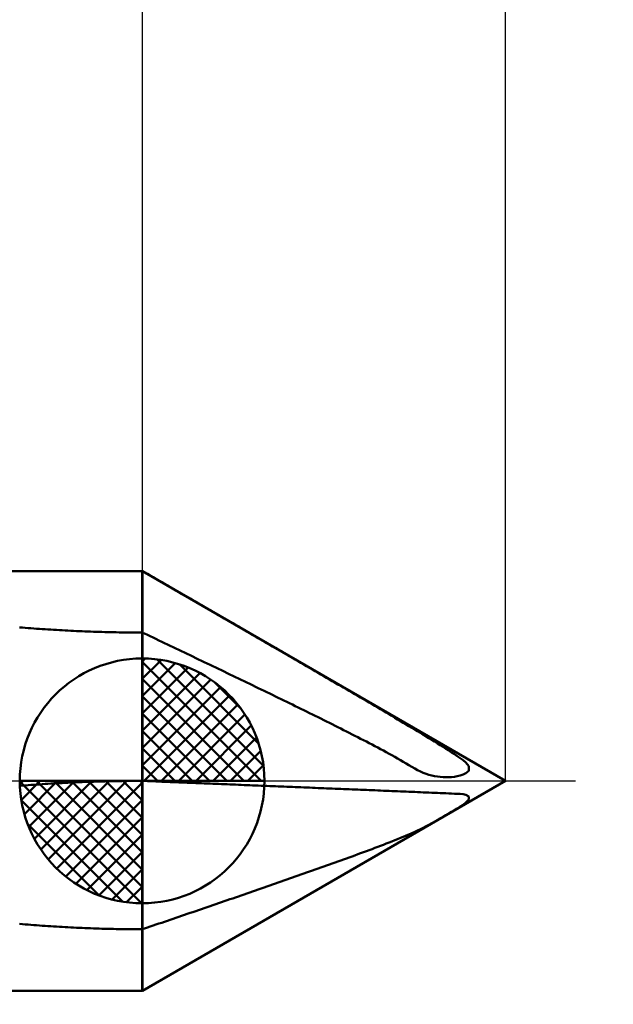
# Model space of a CAD drawing. Header units: millimetres. Extents: x -27 to 81, y -88 to 50.
# Tile 5 of 8: x 50.05 to 58.54, y -3.19 to 10.88. Entities that reach past the tile are written whole.
import ezdxf

# ---------------------------------------------------------------- set-up
doc = ezdxf.new("R2010")
doc.units = ezdxf.units.MM
doc.linetypes.add('LONGDASHDASH', pattern=[7, 4, -1, 1, -1])
for name, color, linetype, lineweight in [('1', 4, 'CONTINUOUS', 50), ('2', 7, 'CONTINUOUS', 25), ('4', 2, 'LONGDASHDASH', 25), ('CUT', 1, 'CONTINUOUS', 25), ('SK1', 4, 'CONTINUOUS', 50), ('SK2', 7, 'CONTINUOUS', 25), ('SK4', 2, 'LONGDASHDASH', 25)]:
    doc.layers.add(name, color=color, linetype=linetype, lineweight=lineweight)
doc.styles.add('Monospac821 BT', font='txt', dxfattribs={"height": 3.5})
doc.dimstyles.get("Standard").update_dxf_attribs({"dimtxt": 3.5, "dimasz": 3, "dimexe": 1, "dimexo": 0.5, "dimgap": 0.8, "dimtad": 1, "dimtoh": 1, "dimzin": 1, "dimdsep": 46, "dimtxsty": 'Monospac821 BT', "dimcen": 2.5, "dimadec": 1, "dimazin": 0, "dimtfac": 1, "dimtdec": 4, "dimtix": 1, "dimtmove": 1, "dimatfit": 3, "dimfxl": 1, "dimtolj": 1, "dimtzin": 1, "dimarcsym": 0})

# ---------------------------------------------------------------- blocks, each defined once
blk = doc.blocks.new('*D507')
at = {"layer": 'SK2'}
for p, q in [((0, 2.5), (0, 45)), ((57, 0), (57, 45)), ((0, 43), (57, 43))]:
    blk.add_line(p, q, dxfattribs=at)
at = {"layer": 'SK2', "color": 0}
for p in [(57, 43), (0, 2.5), (57, 0)]:
    blk.add_point(p, dxfattribs=at)
at = {"layer": 'SK2'}
for points in [[(0, 43), (2.478612, 43.326315), (2.478612, 42.673685)], [(57, 43), (54.521388, 42.673685), (54.521388, 43.326315)]]:
    blk.add_solid(points, dxfattribs=at)
at = {"layer": 'SK2', "insert": (28.5, 43), "char_height": 2, "attachment_point": 8}
blk.add_mtext('57', dxfattribs=at)
blk = doc.blocks.new('*D523')
at = {"layer": '2'}
for p, q in [((58.822991, 1.052504), (75.229905, 10.525041)), ((58.822991, -1.052504), (75.229905, -10.525041))]:
    blk.add_line(p, q, dxfattribs=at)
blk.add_arc((57, 0), 19.050081, 330, 30, dxfattribs=at)
at = {"layer": '2', "color": 0}
for p in [(58.822991, 1.052504), (57, 0), (57, 0), (58.822991, -1.052504), (75.633791, -3.960735)]:
    blk.add_point(p, dxfattribs=at)
at = {"layer": '2'}
for points in [[(73.497854, 9.525041), (74.886433, 7.446135), (74.301058, 7.157581)], [(73.497854, -9.525041), (74.301058, -7.157581), (74.886433, -7.446135)]]:
    blk.add_solid(points, dxfattribs=at)
at = {"layer": '2', "insert": (76.048805, -0.220504), "char_height": 2, "attachment_point": 8, "rotation": 269.3367865}
blk.add_mtext('60%%d', dxfattribs=at)
blk = doc.blocks.new('*D533')
at = {"layer": '2'}
for p, q in [((51.8, 24), (51.8, -3)), ((57, 0), (57, 24)), ((51.8, 22), (57, 22))]:
    blk.add_line(p, q, dxfattribs=at)
at = {"layer": '2', "color": 0}
for p in [(57, 22), (57, 0), (51.8, -3)]:
    blk.add_point(p, dxfattribs=at)
at = {"layer": '2'}
for points in [[(51.8, 22), (54.278612, 22.326315), (54.278612, 21.673685)], [(57, 22), (54.521388, 21.673685), (54.521388, 22.326315)]]:
    blk.add_solid(points, dxfattribs=at)
at = {"layer": '2', "insert": (54.4, 22), "char_height": 2, "attachment_point": 8}
blk.add_mtext('5.2', dxfattribs=at)

msp = doc.modelspace()

# ---------------------------------------------------------------- linework, layer by layer
at = {"layer": '1'}
for p, q in [((51.803848, 3), (51.8, 3)), ((51.8, 3), (51.8, -3)), ((51.8, 3), (51.8, -3)), ((51.8, -3), (51.8, 3)), ((51.835333, 2.981821), (51.8, 2.997616)), ((57, 0), (51.803848, 3)), ((51.803848, 3), (51.803848, -3)), ((51.876, 2.958341), (51.835333, 2.981821)), ((51.916667, 2.93486), (51.876, 2.958341)), ((51.957333, 2.911378), (51.916667, 2.93486)), ((51.998, 2.887895), (51.957333, 2.911378)), ((52.038667, 2.864411), (51.998, 2.887895)), ((52.079333, 2.840926), (52.038667, 2.864411)), ((52.12, 2.81744), (52.079333, 2.840926)), ((52.160667, 2.793953), (52.12, 2.81744)), ((52.201333, 2.770465), (52.160667, 2.793953)), ((52.242, 2.746976), (52.201333, 2.770465)), ((52.282667, 2.723485), (52.242, 2.746976)), ((52.323333, 2.699993), (52.282667, 2.723485)), ((52.364, 2.6765), (52.323333, 2.699993)), ((52.404667, 2.653006), (52.364, 2.6765)), ((52.445333, 2.62951), (52.404667, 2.653006)), ((52.486, 2.606013), (52.445333, 2.62951)), ((52.526667, 2.582515), (52.486, 2.606013)), ((52.567333, 2.559016), (52.526667, 2.582515)), ((52.608, 2.535514), (52.567333, 2.559016)), ((52.648667, 2.512012), (52.608, 2.535514)), ((52.689333, 2.488508), (52.648667, 2.512012)), ((52.73, 2.465002), (52.689333, 2.488508)), ((52.770667, 2.441494), (52.73, 2.465002)), ((52.811333, 2.417985), (52.770667, 2.441494)), ((52.852, 2.394475), (52.811333, 2.417985)), ((52.892667, 2.370962), (52.852, 2.394475)), ((52.933333, 2.347448), (52.892667, 2.370962)), ((52.974, 2.323931), (52.933333, 2.347448)), ((53.014667, 2.300413), (52.974, 2.323931)), ((53.055333, 2.276893), (53.014667, 2.300413)), ((53.096, 2.253371), (53.055333, 2.276893)), ((53.136667, 2.229846), (53.096, 2.253371)), ((51.8, 2.119356), (51.835333, 2.106336)), ((53.177333, 2.20632), (53.136667, 2.229846)), ((53.218, 2.182791), (53.177333, 2.20632)), ((53.258667, 2.15926), (53.218, 2.182791)), ((53.299333, 2.135726), (53.258667, 2.15926)), ((53.34, 2.11219), (53.299333, 2.135726)), ((53.380667, 2.088651), (53.34, 2.11219)), ((51.835333, 2.106336), (51.876, 2.086979)), ((51.876, 2.086979), (51.916667, 2.067617)), ((51.916667, 2.067617), (51.957333, 2.048251)), ((51.957333, 2.048251), (51.998, 2.02888)), ((51.998, 2.02888), (52.038667, 2.009505)), ((52.038667, 2.009505), (52.079333, 1.990124)), ((52.079333, 1.990124), (52.12, 1.970739)), ((53.421333, 2.06511), (53.380667, 2.088651)), ((53.462, 2.041565), (53.421333, 2.06511)), ((53.502667, 2.018018), (53.462, 2.041565)), ((53.543333, 1.994468), (53.502667, 2.018018)), ((53.584, 1.970915), (53.543333, 1.994468)), ((52.12, 1.970739), (52.160667, 1.951349)), ((52.160667, 1.951349), (52.201333, 1.931954)), ((52.201333, 1.931954), (52.242, 1.912553)), ((52.242, 1.912553), (52.282667, 1.893147)), ((52.282667, 1.893147), (52.323333, 1.873735)), ((52.323333, 1.873735), (52.364, 1.854318)), ((52.364, 1.854318), (52.404667, 1.834895)), ((52.404667, 1.834895), (52.445333, 1.815465)), ((53.624667, 1.947359), (53.584, 1.970915)), ((53.665333, 1.923799), (53.624667, 1.947359)), ((53.706, 1.900236), (53.665333, 1.923799)), ((53.746667, 1.87667), (53.706, 1.900236)), ((53.787333, 1.853099), (53.746667, 1.87667)), ((53.828, 1.829525), (53.787333, 1.853099)), ((52.445333, 1.815465), (52.486, 1.79603)), ((52.486, 1.79603), (52.526667, 1.776587)), ((52.526667, 1.776587), (52.567333, 1.757139)), ((52.567333, 1.757139), (52.608, 1.737683)), ((52.608, 1.737683), (52.648667, 1.718221)), ((52.648667, 1.718221), (52.689333, 1.698751)), ((52.689333, 1.698751), (52.73, 1.679274)), ((53.868667, 1.805947), (53.828, 1.829525)), ((53.909333, 1.782365), (53.868667, 1.805947)), ((53.95, 1.758778), (53.909333, 1.782365)), ((53.990667, 1.735187), (53.95, 1.758778)), ((54.031333, 1.711591), (53.990667, 1.735187)), ((54.072, 1.68799), (54.031333, 1.711591)), ((52.73, 1.679274), (52.770667, 1.659789)), ((52.770667, 1.659789), (52.811333, 1.640296)), ((52.811333, 1.640296), (52.852, 1.620796)), ((52.852, 1.620796), (52.892667, 1.601287)), ((52.892667, 1.601287), (52.933333, 1.581769)), ((52.933333, 1.581769), (52.974, 1.562242)), ((52.974, 1.562242), (53.014667, 1.542706)), ((54.112667, 1.664384), (54.072, 1.68799)), ((54.153333, 1.640773), (54.112667, 1.664384)), ((54.194, 1.617156), (54.153333, 1.640773)), ((54.234667, 1.593534), (54.194, 1.617156)), ((54.275333, 1.569905), (54.234667, 1.593534)), ((54.316, 1.54627), (54.275333, 1.569905)), ((53.014667, 1.542706), (53.055333, 1.523161)), ((53.055333, 1.523161), (53.096, 1.503606)), ((53.096, 1.503606), (53.136667, 1.484041)), ((53.136667, 1.484041), (53.177333, 1.464465)), ((53.177333, 1.464465), (53.218, 1.444879)), ((53.218, 1.444879), (53.258667, 1.425281)), ((53.258667, 1.425281), (53.299333, 1.405672)), ((54.356667, 1.522629), (54.316, 1.54627)), ((54.397333, 1.49898), (54.356667, 1.522629)), ((54.438, 1.475324), (54.397333, 1.49898)), ((54.478667, 1.45166), (54.438, 1.475324)), ((54.519333, 1.427989), (54.478667, 1.45166)), ((54.56, 1.404309), (54.519333, 1.427989)), ((53.299333, 1.405672), (53.34, 1.38605)), ((53.34, 1.38605), (53.380667, 1.366417)), ((53.380667, 1.366417), (53.421333, 1.34677)), ((53.421333, 1.34677), (53.462, 1.32711)), ((53.462, 1.32711), (53.502667, 1.307437)), ((53.502667, 1.307437), (53.543333, 1.287749)), ((53.543333, 1.287749), (53.584, 1.268046)), ((53.584, 1.268046), (53.624667, 1.248328)), ((54.600667, 1.38062), (54.56, 1.404309)), ((54.641333, 1.356921), (54.600667, 1.38062)), ((54.682, 1.333213), (54.641333, 1.356921)), ((54.722667, 1.309494), (54.682, 1.333213)), ((54.763333, 1.285764), (54.722667, 1.309494)), ((54.804, 1.262023), (54.763333, 1.285764)), ((53.624667, 1.248328), (53.665333, 1.228593)), ((53.665333, 1.228593), (53.706, 1.208842)), ((53.706, 1.208842), (53.746667, 1.189074)), ((53.746667, 1.189074), (53.787333, 1.169287)), ((53.787333, 1.169287), (53.828, 1.149482)), ((53.828, 1.149482), (53.868667, 1.129657)), ((53.868667, 1.129657), (53.909333, 1.109812)), ((54.844667, 1.238269), (54.804, 1.262023)), ((54.885333, 1.214503), (54.844667, 1.238269)), ((54.926, 1.190722), (54.885333, 1.214503)), ((54.966667, 1.166927), (54.926, 1.190722)), ((55.007333, 1.143116), (54.966667, 1.166927)), ((55.048, 1.119288), (55.007333, 1.143116)), ((53.909333, 1.109812), (53.95, 1.089945)), ((53.95, 1.089945), (53.990667, 1.070056)), ((53.990667, 1.070056), (54.031333, 1.050144)), ((54.031333, 1.050144), (54.072, 1.030207)), ((54.072, 1.030207), (54.112667, 1.010245)), ((54.112667, 1.010245), (54.153333, 0.990257)), ((54.153333, 0.990257), (54.194, 0.97024)), ((55.088667, 1.095443), (55.048, 1.119288)), ((55.129333, 1.071579), (55.088667, 1.095443)), ((55.17, 1.047694), (55.129333, 1.071579)), ((55.210667, 1.023788), (55.17, 1.047694)), ((55.251333, 0.999858), (55.210667, 1.023788)), ((55.292, 0.975904), (55.251333, 0.999858)), ((54.194, 0.97024), (54.234667, 0.950194)), ((54.234667, 0.950194), (54.275333, 0.930118)), ((54.275333, 0.930118), (54.316, 0.910009)), ((54.316, 0.910009), (54.356667, 0.889866)), ((54.356667, 0.889866), (54.397333, 0.869688)), ((54.397333, 0.869688), (54.438, 0.849471)), ((54.438, 0.849471), (54.478667, 0.829216)), ((55.332667, 0.951922), (55.292, 0.975904)), ((55.373333, 0.927912), (55.332667, 0.951922)), ((55.414, 0.90387), (55.373333, 0.927912)), ((55.454667, 0.879794), (55.414, 0.90387)), ((55.495333, 0.855681), (55.454667, 0.879794)), ((55.536, 0.831528), (55.495333, 0.855681)), ((54.478667, 0.829216), (54.519333, 0.808918)), ((54.519333, 0.808918), (54.56, 0.788577)), ((54.56, 0.788577), (54.600667, 0.768188)), ((54.600667, 0.768188), (54.641333, 0.74775)), ((54.641333, 0.74775), (54.682, 0.727259)), ((54.682, 0.727259), (54.722667, 0.706713)), ((54.722667, 0.706713), (54.763333, 0.686107)), ((55.576667, 0.807331), (55.536, 0.831528)), ((55.617333, 0.783086), (55.576667, 0.807331)), ((55.658, 0.758788), (55.617333, 0.783086)), ((55.698667, 0.734433), (55.658, 0.758788)), ((55.739333, 0.710013), (55.698667, 0.734433)), ((55.78, 0.685522), (55.739333, 0.710013)), ((54.763333, 0.686107), (54.804, 0.665438)), ((54.804, 0.665438), (54.844667, 0.644702)), ((54.844667, 0.644702), (54.885333, 0.623893)), ((54.885333, 0.623893), (54.926, 0.603007)), ((54.926, 0.603007), (54.966667, 0.582039)), ((54.966667, 0.582039), (55.007333, 0.560982)), ((55.820667, 0.660951), (55.78, 0.685522)), ((55.861333, 0.636292), (55.820667, 0.660951)), ((55.902, 0.611533), (55.861333, 0.636292)), ((55.942667, 0.586662), (55.902, 0.611533)), ((55.983333, 0.561663), (55.942667, 0.586662)), ((55.007333, 0.560982), (55.048, 0.539829)), ((55.048, 0.539829), (55.088667, 0.518574)), ((55.088667, 0.518574), (55.129333, 0.497206)), ((55.129333, 0.497206), (55.17, 0.475718)), ((55.17, 0.475718), (55.210667, 0.454098)), ((55.210667, 0.454098), (55.251333, 0.432335)), ((55.251333, 0.432335), (55.292, 0.410415)), ((56.024, 0.536517), (55.983333, 0.561663)), ((56.064667, 0.511203), (56.024, 0.536517)), ((56.105333, 0.485693), (56.064667, 0.511203)), ((56.146, 0.459954), (56.105333, 0.485693)), ((56.186667, 0.433943), (56.146, 0.459954)), ((56.227333, 0.407606), (56.186667, 0.433943)), ((55.292, 0.410415), (55.332667, 0.388322)), ((55.332667, 0.388322), (55.373333, 0.366041)), ((55.373333, 0.366041), (55.414, 0.343549)), ((55.414, 0.343549), (55.454667, 0.320824)), ((55.454667, 0.320824), (55.495333, 0.297838)), ((55.495333, 0.297838), (55.536, 0.27456)), ((56.268, 0.380874), (56.227333, 0.407606)), ((56.308667, 0.353653), (56.268, 0.380874)), ((56.349333, 0.325758), (56.308667, 0.353653)), ((56.39, 0.295718), (56.349333, 0.325758)), ((56.430667, 0.260757), (56.39, 0.295718)), ((55.536, 0.27456), (55.576667, 0.250952)), ((55.576667, 0.250952), (55.617333, 0.226967)), ((55.617333, 0.226967), (55.658, 0.20255)), ((55.658, 0.20255), (55.698667, 0.177633)), ((55.698667, 0.177633), (55.739333, 0.154102)), ((55.739333, 0.154102), (55.78, 0.133653)), ((56.471333, 0.209597), (56.430667, 0.260757)), ((56.430667, 0.108917), (56.471333, 0.14549)), ((56.471333, 0.209597), (56.471333, 0.14549)), ((56.471333, 0.14549), (56.471333, 0.209597)), ((51.803848, -3), (57, 0)), ((55.78, 0.133653), (55.820667, 0.115914)), ((55.820667, 0.115914), (55.861333, 0.100667)), ((55.861333, 0.100667), (55.902, 0.087735)), ((55.902, 0.087735), (55.942667, 0.076949)), ((55.942667, 0.076949), (55.983333, 0.068149)), ((55.983333, 0.068149), (56.024, 0.061369)), ((56.024, 0.061369), (56.064667, 0.056435)), ((56.064667, 0.056435), (56.105333, 0.053315)), ((56.105333, 0.053315), (56.146, 0.052053)), ((56.146, 0.052053), (56.186667, 0.052662)), ((56.186667, 0.052662), (56.227333, 0.055158)), ((56.227333, 0.055158), (56.268, 0.059721)), ((56.268, 0.059721), (56.308667, 0.066608)), ((56.308667, 0.066608), (56.349333, 0.076245)), ((56.349333, 0.076245), (56.39, 0.08957)), ((56.39, 0.08957), (56.430667, 0.108917)), ((51.835333, -0.001271), (51.8, -0.000167)), ((51.876, -0.002913), (51.835333, -0.001271)), ((51.916667, -0.004555), (51.876, -0.002913)), ((51.957333, -0.006197), (51.916667, -0.004555)), ((51.998, -0.007839), (51.957333, -0.006197)), ((52.038667, -0.009481), (51.998, -0.007839)), ((52.079333, -0.011124), (52.038667, -0.009481)), ((52.12, -0.012766), (52.079333, -0.011124)), ((52.160667, -0.014408), (52.12, -0.012766)), ((52.201333, -0.016051), (52.160667, -0.014408)), ((52.242, -0.017693), (52.201333, -0.016051)), ((52.282667, -0.019336), (52.242, -0.017693)), ((52.323333, -0.020979), (52.282667, -0.019336)), ((52.364, -0.022621), (52.323333, -0.020979)), ((52.404667, -0.024264), (52.364, -0.022621)), ((52.445333, -0.025907), (52.404667, -0.024264)), ((52.486, -0.02755), (52.445333, -0.025907)), ((52.526667, -0.029193), (52.486, -0.02755)), ((52.567333, -0.030837), (52.526667, -0.029193)), ((52.608, -0.03248), (52.567333, -0.030837)), ((52.648667, -0.034123), (52.608, -0.03248)), ((52.689333, -0.035767), (52.648667, -0.034123)), ((52.73, -0.037411), (52.689333, -0.035767)), ((52.770667, -0.039055), (52.73, -0.037411)), ((52.811333, -0.040698), (52.770667, -0.039055)), ((52.852, -0.042342), (52.811333, -0.040698)), ((52.892667, -0.043987), (52.852, -0.042342)), ((52.933333, -0.045631), (52.892667, -0.043987)), ((52.974, -0.047275), (52.933333, -0.045631)), ((53.014667, -0.04892), (52.974, -0.047275)), ((53.055333, -0.050565), (53.014667, -0.04892)), ((53.096, -0.052209), (53.055333, -0.050565)), ((53.136667, -0.053854), (53.096, -0.052209)), ((53.177333, -0.0555), (53.136667, -0.053854)), ((53.218, -0.057145), (53.177333, -0.0555)), ((53.258667, -0.05879), (53.218, -0.057145)), ((53.299333, -0.060436), (53.258667, -0.05879)), ((53.34, -0.062082), (53.299333, -0.060436)), ((53.380667, -0.063728), (53.34, -0.062082)), ((53.421333, -0.065374), (53.380667, -0.063728)), ((53.462, -0.06702), (53.421333, -0.065374)), ((53.502667, -0.068667), (53.462, -0.06702)), ((53.543333, -0.070314), (53.502667, -0.068667)), ((53.584, -0.071961), (53.543333, -0.070314)), ((53.624667, -0.073608), (53.584, -0.071961)), ((53.665333, -0.075255), (53.624667, -0.073608)), ((53.706, -0.076903), (53.665333, -0.075255)), ((53.746667, -0.078551), (53.706, -0.076903)), ((53.787333, -0.080199), (53.746667, -0.078551)), ((53.828, -0.081848), (53.787333, -0.080199)), ((53.868667, -0.083496), (53.828, -0.081848)), ((53.909333, -0.085145), (53.868667, -0.083496)), ((53.95, -0.086795), (53.909333, -0.085145)), ((53.990667, -0.088444), (53.95, -0.086795)), ((54.031333, -0.090094), (53.990667, -0.088444)), ((54.072, -0.091745), (54.031333, -0.090094)), ((54.112667, -0.093395), (54.072, -0.091745)), ((54.153333, -0.095046), (54.112667, -0.093395)), ((54.194, -0.096698), (54.153333, -0.095046)), ((54.234667, -0.09835), (54.194, -0.096698)), ((54.275333, -0.100002), (54.234667, -0.09835)), ((54.316, -0.101655), (54.275333, -0.100002)), ((54.356667, -0.103308), (54.316, -0.101655)), ((54.397333, -0.104962), (54.356667, -0.103308)), ((54.438, -0.106616), (54.397333, -0.104962)), ((54.478667, -0.10827), (54.438, -0.106616)), ((54.519333, -0.109926), (54.478667, -0.10827)), ((54.56, -0.111582), (54.519333, -0.109926)), ((54.600667, -0.113238), (54.56, -0.111582)), ((54.641333, -0.114895), (54.600667, -0.113238)), ((54.682, -0.116553), (54.641333, -0.114895)), ((54.722667, -0.118212), (54.682, -0.116553)), ((54.763333, -0.119871), (54.722667, -0.118212)), ((54.804, -0.121531), (54.763333, -0.119871)), ((54.844667, -0.123192), (54.804, -0.121531)), ((54.885333, -0.124854), (54.844667, -0.123192)), ((54.926, -0.126517), (54.885333, -0.124854)), ((54.966667, -0.128181), (54.926, -0.126517)), ((55.007333, -0.129846), (54.966667, -0.128181)), ((55.048, -0.131512), (55.007333, -0.129846)), ((55.088667, -0.13318), (55.048, -0.131512)), ((55.129333, -0.134848), (55.088667, -0.13318)), ((55.17, -0.136519), (55.129333, -0.134848)), ((55.210667, -0.13819), (55.17, -0.136519)), ((55.251333, -0.139864), (55.210667, -0.13819)), ((55.292, -0.141539), (55.251333, -0.139864)), ((55.332667, -0.143216), (55.292, -0.141539)), ((55.373333, -0.144895), (55.332667, -0.143216)), ((55.414, -0.146576), (55.373333, -0.144895)), ((55.454667, -0.148259), (55.414, -0.146576)), ((55.495333, -0.149945), (55.454667, -0.148259)), ((55.536, -0.151634), (55.495333, -0.149945)), ((55.576667, -0.153326), (55.536, -0.151634)), ((55.617333, -0.155022), (55.576667, -0.153326)), ((55.658, -0.156721), (55.617333, -0.155022)), ((55.698667, -0.158424), (55.658, -0.156721)), ((55.739333, -0.160132), (55.698667, -0.158424)), ((55.78, -0.161844), (55.739333, -0.160132)), ((55.820667, -0.163562), (55.78, -0.161844)), ((55.861333, -0.165287), (55.820667, -0.163562)), ((55.902, -0.167018), (55.861333, -0.165287)), ((55.942667, -0.168757), (55.902, -0.167018)), ((55.983333, -0.170505), (55.942667, -0.168757)), ((56.024, -0.172264), (55.983333, -0.170505)), ((56.064667, -0.174034), (56.024, -0.172264)), ((56.105333, -0.175817), (56.064667, -0.174034)), ((56.146, -0.177617), (56.105333, -0.175817)), ((56.186667, -0.179436), (56.146, -0.177617)), ((56.227333, -0.181278), (56.186667, -0.179436)), ((56.268, -0.183147), (56.227333, -0.181278)), ((56.308667, -0.185051), (56.268, -0.183147)), ((56.349333, -0.187094), (56.308667, -0.185051)), ((56.39, -0.19127), (56.349333, -0.187094)), ((56.430667, -0.200132), (56.39, -0.19127)), ((56.471333, -0.221883), (56.430667, -0.200132)), ((56.430667, -0.310135), (56.471333, -0.26832)), ((56.471333, -0.221883), (56.471333, -0.26832)), ((56.471333, -0.26832), (56.471333, -0.221883)), ((56.227333, -0.442676), (56.268, -0.41838)), ((56.268, -0.41838), (56.308667, -0.393545)), ((56.308667, -0.393545), (56.349333, -0.367844)), ((56.349333, -0.367844), (56.39, -0.340603)), ((56.39, -0.340603), (56.430667, -0.310135)), ((55.983333, -0.583003), (56.024, -0.560142)), ((56.024, -0.560142), (56.064667, -0.537058)), ((56.064667, -0.537058), (56.105333, -0.513777)), ((56.105333, -0.513777), (56.146, -0.490302)), ((56.146, -0.490302), (56.186667, -0.466616)), ((56.186667, -0.466616), (56.227333, -0.442676)), ((55.739333, -0.711346), (55.78, -0.691571)), ((55.78, -0.691571), (55.820667, -0.670949)), ((55.820667, -0.670949), (55.861333, -0.649656)), ((55.861333, -0.649656), (55.902, -0.62783)), ((55.902, -0.62783), (55.942667, -0.605583)), ((55.942667, -0.605583), (55.983333, -0.583003)), ((55.414, -0.848787), (55.454667, -0.832521)), ((55.454667, -0.832521), (55.495333, -0.816068)), ((55.495333, -0.816068), (55.536, -0.799405)), ((55.536, -0.799405), (55.576667, -0.782506)), ((55.576667, -0.782506), (55.617333, -0.765338)), ((55.617333, -0.765338), (55.658, -0.74786)), ((55.658, -0.74786), (55.698667, -0.730025)), ((55.698667, -0.730025), (55.739333, -0.711346)), ((55.048, -0.989285), (55.088667, -0.97407)), ((55.088667, -0.97407), (55.129333, -0.958776)), ((55.129333, -0.958776), (55.17, -0.943394)), ((55.17, -0.943394), (55.210667, -0.927919)), ((55.210667, -0.927919), (55.251333, -0.91234)), ((55.251333, -0.91234), (55.292, -0.89665)), ((55.292, -0.89665), (55.332667, -0.880836)), ((55.332667, -0.880836), (55.373333, -0.864887)), ((55.373333, -0.864887), (55.414, -0.848787)), ((54.641333, -1.138115), (54.682, -1.123448)), ((54.682, -1.123448), (54.722667, -1.108741)), ((54.722667, -1.108741), (54.763333, -1.093991)), ((54.763333, -1.093991), (54.804, -1.079196)), ((54.804, -1.079196), (54.844667, -1.064353)), ((54.844667, -1.064353), (54.885333, -1.049458)), ((54.885333, -1.049458), (54.926, -1.034508)), ((54.926, -1.034508), (54.966667, -1.019499)), ((54.966667, -1.019499), (55.007333, -1.004426)), ((55.007333, -1.004426), (55.048, -0.989285)), ((54.275333, -1.268654), (54.316, -1.254261)), ((54.316, -1.254261), (54.356667, -1.239842)), ((54.356667, -1.239842), (54.397333, -1.225399)), ((54.397333, -1.225399), (54.438, -1.210928)), ((54.438, -1.210928), (54.478667, -1.196429)), ((54.478667, -1.196429), (54.519333, -1.1819)), ((54.519333, -1.1819), (54.56, -1.167339)), ((54.56, -1.167339), (54.600667, -1.152745)), ((54.600667, -1.152745), (54.641333, -1.138115)), ((53.868667, -1.411485), (53.909333, -1.39728)), ((53.909333, -1.39728), (53.95, -1.383059)), ((53.95, -1.383059), (53.990667, -1.368823)), ((53.990667, -1.368823), (54.031333, -1.35457)), ((54.031333, -1.35457), (54.072, -1.340299)), ((54.072, -1.340299), (54.112667, -1.32601)), ((54.112667, -1.32601), (54.153333, -1.311702)), ((54.153333, -1.311702), (54.194, -1.297374)), ((54.194, -1.297374), (54.234667, -1.283025)), ((54.234667, -1.283025), (54.275333, -1.268654)), ((53.462, -1.552823), (53.502667, -1.538741)), ((53.502667, -1.538741), (53.543333, -1.524648)), ((53.543333, -1.524648), (53.584, -1.510544)), ((53.584, -1.510544), (53.624667, -1.49643)), ((53.624667, -1.49643), (53.665333, -1.482304)), ((53.665333, -1.482304), (53.706, -1.468166)), ((53.706, -1.468166), (53.746667, -1.454016)), ((53.746667, -1.454016), (53.787333, -1.439853)), ((53.787333, -1.439853), (53.828, -1.425676)), ((53.828, -1.425676), (53.868667, -1.411485)), ((53.055333, -1.693156), (53.096, -1.679159)), ((53.096, -1.679159), (53.136667, -1.665154)), ((53.136667, -1.665154), (53.177333, -1.651142)), ((53.177333, -1.651142), (53.218, -1.637122)), ((53.218, -1.637122), (53.258667, -1.623094)), ((53.258667, -1.623094), (53.299333, -1.609057)), ((53.299333, -1.609057), (53.34, -1.595012)), ((53.34, -1.595012), (53.380667, -1.580959)), ((53.380667, -1.580959), (53.421333, -1.566896)), ((53.421333, -1.566896), (53.462, -1.552823)), ((52.648667, -1.832781), (52.689333, -1.818844)), ((52.689333, -1.818844), (52.73, -1.804902)), ((52.73, -1.804902), (52.770667, -1.790955)), ((52.770667, -1.790955), (52.811333, -1.777002)), ((52.811333, -1.777002), (52.852, -1.763044)), ((52.852, -1.763044), (52.892667, -1.749079)), ((52.892667, -1.749079), (52.933333, -1.735108)), ((52.933333, -1.735108), (52.974, -1.721131)), ((52.974, -1.721131), (53.014667, -1.707147)), ((53.014667, -1.707147), (53.055333, -1.693156)), ((52.242, -1.971884), (52.282667, -1.957993)), ((52.282667, -1.957993), (52.323333, -1.944099)), ((52.323333, -1.944099), (52.364, -1.930199)), ((52.364, -1.930199), (52.404667, -1.916296)), ((52.404667, -1.916296), (52.445333, -1.902389)), ((52.445333, -1.902389), (52.486, -1.888476)), ((52.486, -1.888476), (52.526667, -1.87456)), ((52.526667, -1.87456), (52.567333, -1.860638)), ((52.567333, -1.860638), (52.608, -1.846712)), ((52.608, -1.846712), (52.648667, -1.832781)), ((51.8, -2.119913), (51.835333, -2.110595)), ((51.835333, -2.110595), (51.876, -2.096738)), ((51.876, -2.096738), (51.916667, -2.082879)), ((51.916667, -2.082879), (51.957333, -2.069017)), ((51.957333, -2.069017), (51.998, -2.055151)), ((51.998, -2.055151), (52.038667, -2.041282)), ((52.038667, -2.041282), (52.079333, -2.02741)), ((52.079333, -2.02741), (52.12, -2.013534)), ((52.12, -2.013534), (52.160667, -1.999655)), ((52.160667, -1.999655), (52.201333, -1.985771)), ((52.201333, -1.985771), (52.242, -1.971884)), ((51.8, -3), (51.803848, -3))]:
    msp.add_line(p, q, dxfattribs=at)
at = {"layer": '4'}
msp.add_line((51.8, 0), (57, 0), dxfattribs=at)
at = {"layer": 'CUT'}
for p, q in [((51.803848, 3), (51.8, 3)), ((51.8, 3), (51.8, 0)), ((57, 0), (51.803848, 3)), ((51.8, 0), (57, 0))]:
    msp.add_line(p, q, dxfattribs=at)
at = {"layer": 'SK1'}
for p, q in [((51.8, 3), (21, 3)), ((50.086667, 2.999249), (50.046, 2.999176)), ((50.127333, 2.999317), (50.086667, 2.999249)), ((50.168, 2.99938), (50.127333, 2.999317)), ((50.208667, 2.999439), (50.168, 2.99938)), ((50.249333, 2.999494), (50.208667, 2.999439)), ((50.29, 2.999544), (50.249333, 2.999494)), ((50.330667, 2.999591), (50.29, 2.999544)), ((50.371333, 2.999634), (50.330667, 2.999591)), ((50.412, 2.999674), (50.371333, 2.999634)), ((50.452667, 2.99971), (50.412, 2.999674)), ((50.493333, 2.999743), (50.452667, 2.99971)), ((50.534, 2.999774), (50.493333, 2.999743)), ((50.574667, 2.999801), (50.534, 2.999774)), ((50.615333, 2.999826), (50.574667, 2.999801)), ((50.656, 2.999849), (50.615333, 2.999826)), ((50.696667, 2.999869), (50.656, 2.999849)), ((50.737333, 2.999887), (50.696667, 2.999869)), ((50.778, 2.999903), (50.737333, 2.999887)), ((50.818667, 2.999918), (50.778, 2.999903)), ((50.859333, 2.999931), (50.818667, 2.999918)), ((50.9, 2.999942), (50.859333, 2.999931)), ((50.940667, 2.999952), (50.9, 2.999942)), ((50.981333, 2.99996), (50.940667, 2.999952)), ((51.022, 2.999967), (50.981333, 2.99996)), ((51.062667, 2.999974), (51.022, 2.999967)), ((51.103333, 2.999979), (51.062667, 2.999974)), ((51.144, 2.999984), (51.103333, 2.999979)), ((51.184667, 2.999987), (51.144, 2.999984)), ((51.225333, 2.99999), (51.184667, 2.999987)), ((51.266, 2.999993), (51.225333, 2.99999)), ((51.306667, 2.999995), (51.266, 2.999993)), ((51.347333, 2.999996), (51.306667, 2.999995)), ((51.388, 2.999997), (51.347333, 2.999996)), ((51.428667, 2.999998), (51.388, 2.999997)), ((51.469333, 2.999999), (51.428667, 2.999998)), ((51.51, 2.999999), (51.469333, 2.999999)), ((51.550667, 3), (51.51, 2.999999)), ((51.591333, 3), (51.550667, 3)), ((51.632, 3), (51.591333, 3)), ((51.672667, 3), (51.632, 3)), ((51.713333, 3), (51.672667, 3)), ((51.754, 3), (51.713333, 3)), ((51.794667, 3), (51.754, 3)), ((51.8, 2.997616), (51.794667, 3)), ((50.046, 2.19519), (50.086667, 2.191906)), ((50.086667, 2.191906), (50.127333, 2.188689)), ((50.127333, 2.188689), (50.168, 2.18554)), ((50.168, 2.18554), (50.208667, 2.18246)), ((50.208667, 2.18246), (50.249333, 2.17945)), ((50.249333, 2.17945), (50.29, 2.176511)), ((50.29, 2.176511), (50.330667, 2.173642)), ((50.330667, 2.173642), (50.371333, 2.170845)), ((50.371333, 2.170845), (50.412, 2.16812)), ((50.412, 2.16812), (50.452667, 2.165467)), ((50.452667, 2.165467), (50.493333, 2.162888)), ((50.493333, 2.162888), (50.534, 2.160382)), ((50.534, 2.160382), (50.574667, 2.15795)), ((50.574667, 2.15795), (50.615333, 2.155593)), ((50.615333, 2.155593), (50.656, 2.153311)), ((50.656, 2.153311), (50.696667, 2.151104)), ((50.696667, 2.151104), (50.737333, 2.148974)), ((50.737333, 2.148974), (50.778, 2.14692)), ((50.778, 2.14692), (50.818667, 2.144942)), ((50.818667, 2.144942), (50.859333, 2.143042)), ((50.859333, 2.143042), (50.9, 2.14122)), ((50.9, 2.14122), (50.940667, 2.139475)), ((50.940667, 2.139475), (50.981333, 2.137809)), ((50.981333, 2.137809), (51.022, 2.136221)), ((51.022, 2.136221), (51.062667, 2.134712)), ((51.062667, 2.134712), (51.103333, 2.133283)), ((51.103333, 2.133283), (51.144, 2.131933)), ((51.144, 2.131933), (51.184667, 2.130663)), ((51.184667, 2.130663), (51.225333, 2.129473)), ((51.225333, 2.129473), (51.266, 2.128363)), ((51.266, 2.128363), (51.306667, 2.127334)), ((51.306667, 2.127334), (51.347333, 2.126385)), ((51.347333, 2.126385), (51.388, 2.125517)), ((51.388, 2.125517), (51.428667, 2.124731)), ((51.428667, 2.124731), (51.469333, 2.124025)), ((51.469333, 2.124025), (51.51, 2.123402)), ((51.51, 2.123402), (51.550667, 2.122859)), ((51.550667, 2.122859), (51.591333, 2.122398)), ((51.591333, 2.122398), (51.632, 2.122019)), ((51.632, 2.122019), (51.672667, 2.121722)), ((51.672667, 2.121722), (51.713333, 2.121506)), ((51.713333, 2.121506), (51.754, 2.121373)), ((51.754, 2.121373), (51.794667, 2.121321)), ((51.794667, 2.121321), (51.8, 2.119356)), ((51.8, 0), (51.8, 1.75)), ((51.8, 1.70452), (51.8441, 1.74861)), ((51.8, 1.45703), (52.071, 1.72802)), ((51.8, 1.70452), (53.5045, 0)), ((52.0154, 1.73657), (53.5366, 0.215434)), ((51.8, 1.20954), (52.2742, 1.6837)), ((51.8, 0.962054), (52.4588, 1.62082)), ((52.3328, 1.66666), (53.4667, 0.532833)), ((51.8, 0.714566), (52.6271, 1.54167)), ((51.8, 1.45703), (53.257, 0)), ((51.8, 0.467079), (52.781, 1.44812)), ((51.8, 0.219592), (52.9226, 1.34216)), ((52.8401, 1.40688), (53.2069, 1.0401)), ((51.8, 1.20954), (53.0095, 0)), ((51.8279, 0), (53.0508, 1.22288)), ((52.0754, 0), (53.167, 1.09157)), ((51.8, 0.962054), (52.7621, 0)), ((52.3229, 0), (53.2707, 0.947822)), ((51.8, 0.714566), (52.5146, 0)), ((52.5704, 0), (53.3605, 0.790145)), ((52.8178, 0), (53.4364, 0.618517)), ((51.8, 0.467079), (52.2671, 0)), ((53.0653, 0), (53.496, 0.430696)), ((51.8, 0.219592), (52.0196, 0)), ((53.3128, 0), (53.5356, 0.222827)), ((51.8, 0), (50.05, 0)), ((50.0514, -0.044098), (50.0955, 0)), ((50.072, -0.270991), (50.343, 0)), ((50.1163, -0.474162), (50.5905, 0)), ((50.1792, -0.658762), (50.8379, 0)), ((50.2583, -0.827105), (51.0854, 0)), ((50.2872, 0), (51.8, -1.51282)), ((50.3519, -0.981039), (51.3329, 0)), ((50.4578, -1.12257), (51.5804, 0)), ((50.5347, 0), (51.8, -1.26533)), ((50.7822, 0), (51.8, -1.01785)), ((51.0296, 0), (51.8, -0.770358)), ((51.2771, 0), (51.8, -0.522871)), ((51.5246, 0), (51.8, -0.275383)), ((51.7721, 0), (51.8, -0.027896)), ((51.8, 0), (53.55, 0)), ((51.8, -1.75), (51.8, 0)), ((50.086667, -0.067128), (50.046, -0.07031)), ((50.0503, -0.010642), (51.7894, -1.74967)), ((50.127333, -0.064017), (50.086667, -0.067128)), ((50.168, -0.060977), (50.127333, -0.064017)), ((50.208667, -0.058008), (50.168, -0.060977)), ((50.249333, -0.055111), (50.208667, -0.058008)), ((50.29, -0.052286), (50.249333, -0.055111)), ((50.330667, -0.049533), (50.29, -0.052286)), ((50.371333, -0.046853), (50.330667, -0.049533)), ((50.412, -0.044245), (50.371333, -0.046853)), ((50.452667, -0.04171), (50.412, -0.044245)), ((50.493333, -0.039248), (50.452667, -0.04171)), ((50.534, -0.036859), (50.493333, -0.039248)), ((50.574667, -0.034544), (50.534, -0.036859)), ((50.615333, -0.032303), (50.574667, -0.034544)), ((50.5771, -1.25077), (51.8, -0.027896)), ((50.656, -0.030135), (50.615333, -0.032303)), ((50.696667, -0.028041), (50.656, -0.030135)), ((50.737333, -0.026022), (50.696667, -0.028041)), ((50.778, -0.024077), (50.737333, -0.026022)), ((50.818667, -0.022207), (50.778, -0.024077)), ((50.859333, -0.020411), (50.818667, -0.022207)), ((50.9, -0.01869), (50.859333, -0.020411)), ((50.940667, -0.017045), (50.9, -0.01869)), ((50.981333, -0.015474), (50.940667, -0.017045)), ((51.022, -0.013979), (50.981333, -0.015474)), ((51.062667, -0.012559), (51.022, -0.013979)), ((51.103333, -0.011214), (51.062667, -0.012559)), ((51.144, -0.009946), (51.103333, -0.011214)), ((51.184667, -0.008753), (51.144, -0.009946)), ((51.225333, -0.007636), (51.184667, -0.008753)), ((51.266, -0.006594), (51.225333, -0.007636)), ((51.306667, -0.005629), (51.266, -0.006594)), ((51.347333, -0.00474), (51.306667, -0.005629)), ((51.388, -0.003927), (51.347333, -0.00474)), ((51.428667, -0.003191), (51.388, -0.003927)), ((51.469333, -0.00253), (51.428667, -0.003191)), ((51.51, -0.001947), (51.469333, -0.00253)), ((51.550667, -0.001439), (51.51, -0.001947)), ((51.591333, -0.001008), (51.550667, -0.001439)), ((51.632, -0.000653), (51.591333, -0.001008)), ((51.672667, -0.000375), (51.632, -0.000653)), ((51.713333, -0.000174), (51.672667, -0.000375)), ((51.754, -0.000049), (51.713333, -0.000174)), ((51.794667, -0.000001), (51.754, -0.000049)), ((51.8, -0.000167), (51.794667, -0.000001)), ((50.0736, -0.281429), (51.5186, -1.72637)), ((50.7084, -1.36695), (51.8, -0.275383)), ((50.8522, -1.47069), (51.8, -0.522871)), ((50.1639, -0.619147), (51.1809, -1.63613)), ((51.0099, -1.5605), (51.8, -0.770358)), ((51.1815, -1.63636), (51.8, -1.01785)), ((51.3693, -1.69603), (51.8, -1.26533)), ((51.5772, -1.73565), (51.8, -1.51282)), ((50.046, -2.044783), (50.086667, -2.048304)), ((50.086667, -2.048304), (50.127333, -2.051741)), ((50.127333, -2.051741), (50.168, -2.055095)), ((50.168, -2.055095), (50.208667, -2.058365)), ((50.208667, -2.058365), (50.249333, -2.061552)), ((50.249333, -2.061552), (50.29, -2.064655)), ((50.29, -2.064655), (50.330667, -2.067675)), ((50.330667, -2.067675), (50.371333, -2.070611)), ((50.371333, -2.070611), (50.412, -2.073465)), ((50.412, -2.073465), (50.452667, -2.076235)), ((50.452667, -2.076235), (50.493333, -2.078922)), ((50.493333, -2.078922), (50.534, -2.081526)), ((50.534, -2.081526), (50.574667, -2.084047)), ((50.574667, -2.084047), (50.615333, -2.086485)), ((50.615333, -2.086485), (50.656, -2.08884)), ((50.656, -2.08884), (50.696667, -2.091112)), ((50.696667, -2.091112), (50.737333, -2.093302)), ((50.737333, -2.093302), (50.778, -2.095408)), ((50.778, -2.095408), (50.818667, -2.097432)), ((50.818667, -2.097432), (50.859333, -2.099374)), ((50.859333, -2.099374), (50.9, -2.101233)), ((50.9, -2.101233), (50.940667, -2.103009)), ((50.940667, -2.103009), (50.981333, -2.104703)), ((50.981333, -2.104703), (51.022, -2.106314)), ((51.022, -2.106314), (51.062667, -2.107843)), ((51.062667, -2.107843), (51.103333, -2.10929)), ((51.103333, -2.10929), (51.144, -2.110655)), ((51.144, -2.110655), (51.184667, -2.111937)), ((51.184667, -2.111937), (51.225333, -2.113137)), ((51.225333, -2.113137), (51.266, -2.114254)), ((51.266, -2.114254), (51.306667, -2.11529)), ((51.306667, -2.11529), (51.347333, -2.116244)), ((51.347333, -2.116244), (51.388, -2.117115)), ((51.388, -2.117115), (51.428667, -2.117904)), ((51.428667, -2.117904), (51.469333, -2.118612)), ((51.469333, -2.118612), (51.51, -2.119237)), ((51.51, -2.119237), (51.550667, -2.11978)), ((51.550667, -2.11978), (51.591333, -2.120242)), ((51.591333, -2.120242), (51.632, -2.120621)), ((51.632, -2.120621), (51.672667, -2.120919)), ((51.672667, -2.120919), (51.713333, -2.121134)), ((51.713333, -2.121134), (51.754, -2.121268)), ((51.754, -2.121268), (51.794667, -2.12132)), ((51.794667, -2.12132), (51.8, -2.119913)), ((51.8, -3), (0.5, -3))]:
    msp.add_line(p, q, dxfattribs=at)
for start, end in [(90, 180), (0, 90), (180, 270), (270, 0)]:
    msp.add_arc((51.8, 0), 1.75, start, end, dxfattribs=at)
at = {"layer": 'SK4'}
msp.add_line((-1, 0), (58, 0), dxfattribs=at)

# ---------------------------------------------------------------- dimensions: what is measured, and where the dimension line sits
at = {"layer": '2'}
dim = msp.add_linear_dim(base=(57, 22), p1=(51.8, -3), p2=(57, 0), dimstyle='STANDARD', dxfattribs=at)
dim.commit()
dim.dimension.update_dxf_attribs({"geometry": '*D533', "text_midpoint": (54.4, 22), "dimtype": 160})
dim = msp.add_angular_dim_2l(base=(75.633791, -3.960735), line1=((58.822991, -1.052504), (57, 0)), line2=((57, 0), (58.822991, 1.052504)), dimstyle='STANDARD', dxfattribs=at)
dim.commit()
dim.dimension.update_dxf_attribs({"geometry": '*D523', "text_midpoint": (76.048805, -0.220504), "dimtype": 162, "text_rotation": -90.663213})
at = {"layer": 'SK2'}
dim = msp.add_linear_dim(base=(57, 43), p1=(0, 2.5), p2=(57, 0), dimstyle='STANDARD', dxfattribs=at)
dim.commit()
dim.dimension.update_dxf_attribs({"geometry": '*D507', "text_midpoint": (28.5, 43), "dimtype": 160})

doc.saveas('drawing.dxf')
